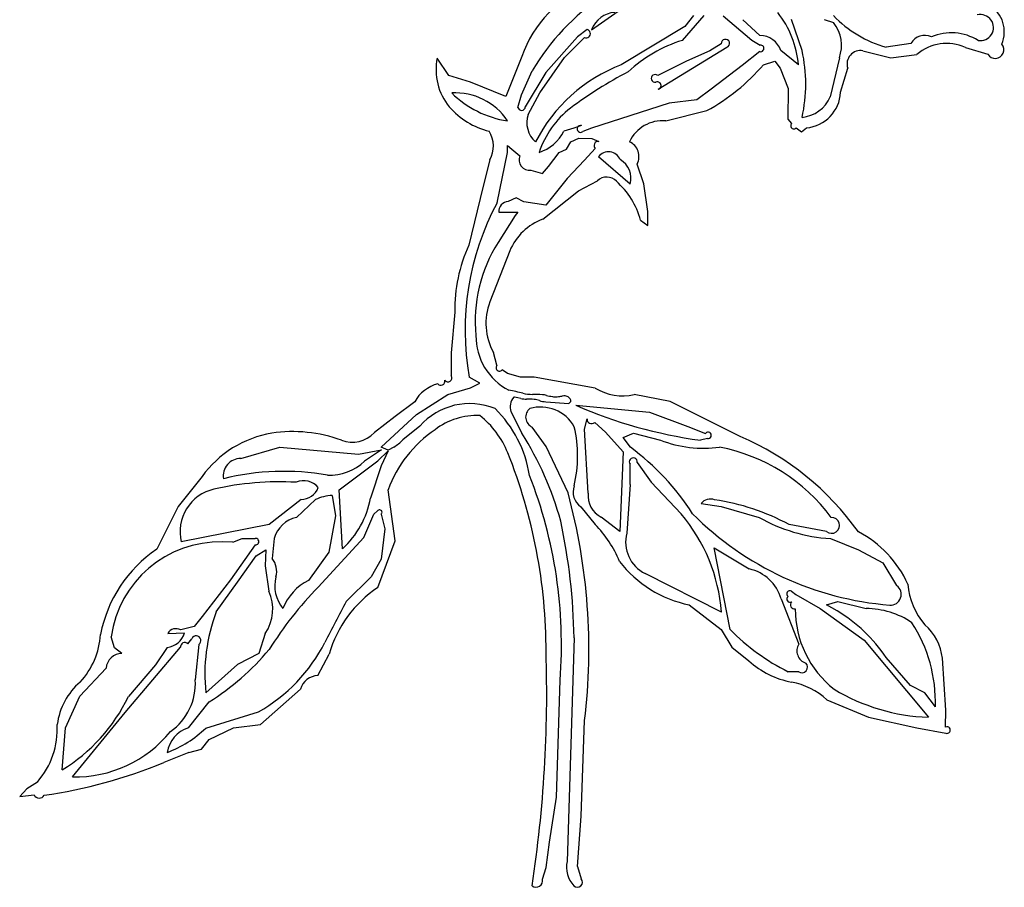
# Model space of a CAD drawing. Extents: x -1.41 to 6.2, y -5.19 to 2.16.
# Tile 1 of 15: x 0.05 to 2.98, y -5.19 to -2.61. Entities that reach past the tile are written whole.
import ezdxf

# ---------------------------------------------------------------- set-up
doc = ezdxf.new("R2010")
doc.units = 0

msp = doc.modelspace()

# ---------------------------------------------------------------- linework, layer by layer
at = {"layer": 'Default', "color": 2, "linetype": 'CONTINUOUS'}
for p, q in [((1.749954, -2.643439), (1.868663, -2.560528)), ((2.019589, -2.675308), (2.084185, -2.601339)), ((2.052053, -2.601755), (2.026745, -2.633684)), ((2.140286, -2.60183), (2.226005, -2.674969)), ((2.249643, -2.660689), (2.198567, -2.613791)), ((2.374951, -2.705727), (2.34368, -2.612893)), ((2.440617, -2.61295), (2.468689, -2.622594)), ((1.7364, -2.643155), (1.707941, -2.66485)), ((2.026745, -2.633684), (1.838121, -2.747532)), ((1.707941, -2.66485), (1.614063, -2.77074)), ((1.668888, -2.726295), (1.728665, -2.666792)), ((2.134977, -2.685376), (2.100886, -2.706699)), ((2.226005, -2.674969), (2.250173, -2.689178)), ((2.698325, -2.68405), (2.624949, -2.695523)), ((1.94787, -2.820524), (2.151771, -2.695676)), ((2.100886, -2.706699), (2.031503, -2.736945)), ((2.249516, -2.708645), (2.197368, -2.749429)), ((2.364534, -2.747606), (2.312094, -2.705331)), ((1.595836, -2.830453), (1.668888, -2.726295)), ((2.031503, -2.736945), (1.946293, -2.779551)), ((2.485618, -2.727023), (2.458284, -2.842809)), ((1.541622, -2.836877), (1.573338, -2.766031)), ((1.614063, -2.77074), (1.552857, -2.872193)), ((2.197368, -2.749429), (2.105324, -2.820046)), ((1.561771, -2.894952), (1.595836, -2.830453)), ((2.105324, -2.820046), (2.062303, -2.851908)), ((1.531129, -2.874036), (1.541622, -2.836877)), ((1.980563, -2.861519), (1.749455, -2.935471)), ((2.062303, -2.851908), (1.980563, -2.861519)), ((1.697041, -2.935526), (1.667736, -2.944927)), ((1.719935, -2.92839), (1.697041, -2.935526)), ((1.749455, -2.935471), (1.723389, -2.946028))]:
    msp.add_line(p, q, dxfattribs=at)
at = {"layer": 'Default', "color": 7, "linetype": 'CONTINUOUS'}
for p, q in [((2.555809, -2.705939), (2.638125, -2.726773)), ((2.638125, -2.726773), (2.716166, -2.717126)), ((2.859909, -2.696016), (2.926612, -2.716356)), ((1.325398, -2.779627), (1.291208, -2.727594)), ((1.542378, -2.723474), (1.495413, -2.84149)), ((2.260226, -2.747776), (2.293821, -2.737029)), ((2.293821, -2.737029), (2.310341, -2.757535)), ((2.310341, -2.757535), (2.333284, -2.817682)), ((2.489533, -2.829316), (2.510367, -2.757691)), ((1.390472, -2.799132), (1.325398, -2.779627)), ((1.495413, -2.84149), (1.390472, -2.799132)), ((2.333284, -2.817682), (2.332645, -2.909614)), ((1.970048, -2.914275), (2.092145, -2.883716)), ((2.332645, -2.909614), (2.343948, -2.921822)), ((2.357467, -2.934795), (2.372888, -2.946489)), ((2.372888, -2.946489), (2.388141, -2.935108)), ((1.67493, -2.998362), (1.687714, -2.976559)), ((1.687714, -2.976559), (1.712411, -2.965663)), ((1.712411, -2.965663), (1.750512, -2.966359)), ((1.750512, -2.966359), (1.771548, -2.975416)), ((1.469018, -3.157204), (1.49963, -3.008264)), ((1.49963, -3.008264), (1.499696, -2.987516)), ((1.499696, -2.987516), (1.512488, -2.998097)), ((1.512488, -2.998097), (1.536911, -3.017809)), ((1.622154, -3.050117), (1.653084, -3.008407)), ((1.653084, -3.008407), (1.67493, -2.998362)), ((1.760923, -2.996649), (1.728621, -3.030449)), ((1.447899, -3.029654), (1.427039, -3.111574)), ((1.728621, -3.030449), (1.67696, -3.085762)), ((1.864537, -3.101777), (1.770016, -3.021269)), ((1.569618, -3.06011), (1.604462, -3.069965)), ((1.604462, -3.069965), (1.622154, -3.050117)), ((1.904651, -3.101278), (1.885087, -3.042405)), ((1.67696, -3.085762), (1.614062, -3.164628)), ((1.710677, -3.122142), (1.767215, -3.092101)), ((1.427039, -3.111574), (1.385373, -3.283167)), ((1.605305, -3.205999), (1.710677, -3.122142)), ((1.91662, -3.183332), (1.904651, -3.101278)), ((1.525493, -3.14281), (1.502342, -3.153861)), ((1.549084, -3.154119), (1.525493, -3.14281)), ((1.614062, -3.164628), (1.549084, -3.154119)), ((1.474333, -3.185628), (1.512844, -3.185111)), ((1.512844, -3.185111), (1.530823, -3.184814)), ((1.530823, -3.184814), (1.523138, -3.195056)), ((1.917337, -3.225043), (1.91662, -3.183332)), ((1.523138, -3.195056), (1.472096, -3.275286)), ((1.89547, -3.209319), (1.917337, -3.225043)), ((1.506759, -3.299999), (1.448001, -3.451921)), ((1.343706, -3.482405), (1.33329, -3.60253)), ((1.33329, -3.60253), (1.33329, -3.671157)), ((1.468706, -3.63972), (1.458289, -3.601868)), ((1.499734, -3.664285), (1.484567, -3.653264)), ((1.417608, -3.69338), (1.38625, -3.675127)), ((1.538572, -3.674971), (1.499734, -3.664285)), ((1.579391, -3.6747), (1.538572, -3.674971)), ((1.760863, -3.707335), (1.579391, -3.6747)), ((1.323217, -3.72651), (1.389848, -3.706423)), ((1.389848, -3.706423), (1.417608, -3.69338)), ((1.229482, -3.786015), (1.323217, -3.72651)), ((1.539994, -3.738644), (1.530521, -3.736126)), ((1.982967, -3.747233), (1.876704, -3.726784)), ((1.224429, -3.748253), (1.166177, -3.791884)), ((1.613891, -3.748044), (1.68212, -3.75295)), ((1.70287, -3.758633), (1.92212, -3.778867)), ((2.191531, -3.851367), (1.982967, -3.747233)), ((1.166177, -3.791884), (1.104622, -3.839875)), ((1.125165, -3.883214), (1.229482, -3.786015)), ((1.510372, -3.777529), (1.542815, -3.841844)), ((1.729121, -3.829275), (1.736339, -3.798528)), ((1.92212, -3.778867), (2.035931, -3.821166)), ((1.23957, -3.820504), (1.189507, -3.86171)), ((1.614726, -3.880616), (1.573305, -3.823261)), ((1.740149, -4.019619), (1.729121, -3.829275)), ((1.759171, -3.809498), (1.79121, -3.838459)), ((2.035931, -3.821166), (2.08832, -3.841963)), ((1.79121, -3.838459), (1.843704, -3.897246)), ((1.84349, -3.854404), (1.874472, -3.841368)), ((1.865503, -3.88348), (1.84349, -3.854404)), ((1.874472, -3.841368), (1.954163, -3.862202)), ((2.093731, -3.857137), (2.072869, -3.862202)), ((0.707821, -3.91663), (0.824157, -3.883035)), ((0.824157, -3.883035), (1.057925, -3.903869)), ((1.1453, -3.892085), (1.125165, -3.883214)), ((1.162464, -3.882606), (1.1453, -3.892085)), ((1.679947, -4.018863), (1.614726, -3.880616)), ((1.057925, -3.903869), (1.12609, -3.890534)), ((1.12609, -3.890534), (1.075674, -3.924278)), ((1.115018, -3.923503), (1.145974, -3.893663)), ((1.145974, -3.893663), (1.125243, -3.93827)), ((1.843704, -3.897246), (1.833287, -4.133038)), ((0.999958, -4.009813), (1.115018, -3.923503)), ((1.125243, -3.93827), (1.093708, -4.033944)), ((1.864537, -3.993787), (1.864476, -3.933859)), ((1.885004, -3.928424), (1.926805, -3.986888)), ((0.592977, -3.97005), (0.522198, -4.059627)), ((1.864537, -3.993787), (1.85412, -4.138646)), ((1.926805, -3.986888), (2.015666, -4.080936)), ((0.979361, -4.02608), (0.989542, -4.086678)), ((1.010375, -4.185122), (0.999958, -4.009813)), ((1.166624, -4.161309), (1.145791, -4.009809)), ((0.522198, -4.059627), (0.458343, -4.186234)), ((0.886994, -4.038586), (0.792493, -4.112235)), ((0.873763, -4.091989), (0.930055, -4.03852)), ((1.717685, -4.059667), (1.760453, -4.112295)), ((2.075188, -4.050468), (2.134345, -4.059548)), ((2.134345, -4.059548), (2.247176, -4.091371)), ((0.989542, -4.086678), (0.969306, -4.194425)), ((1.073632, -4.15168), (1.10349, -4.082216)), ((1.10349, -4.082216), (1.11404, -4.072288)), ((1.124957, -4.081992), (1.135374, -4.125759)), ((1.833287, -4.133038), (1.778439, -4.090942)), ((0.792493, -4.112235), (0.531211, -4.164288)), ((2.447426, -4.133038), (2.336299, -4.112971)), ((0.937946, -4.29839), (1.073632, -4.15168)), ((1.135374, -4.125759), (1.125392, -4.215724)), ((0.684464, -4.165056), (0.653716, -4.164375)), ((0.750461, -4.172966), (0.677775, -4.277004)), ((0.684464, -4.165056), (0.712342, -4.153871)), ((0.712342, -4.153871), (0.750456, -4.153861)), ((0.806942, -4.15381), (0.801273, -4.213464)), ((1.11471, -4.299513), (1.166624, -4.161309)), ((2.458959, -4.154318), (2.542075, -4.187617)), ((0.697763, -4.283511), (0.753441, -4.20563)), ((0.753441, -4.20563), (0.781978, -4.18757)), ((0.781978, -4.18757), (0.780523, -4.235679)), ((0.969306, -4.194425), (0.90907, -4.278456)), ((2.114266, -4.182085), (2.218308, -4.244589)), ((2.161533, -4.424683), (2.114266, -4.182085)), ((2.542075, -4.187617), (2.614481, -4.22674)), ((0.780523, -4.235679), (0.791604, -4.31084)), ((1.125392, -4.215724), (1.09547, -4.267955)), ((2.614481, -4.22674), (2.655713, -4.293857)), ((1.09547, -4.267955), (1.020669, -4.341481)), ((2.135369, -4.372624), (1.908539, -4.258201)), ((0.677775, -4.277004), (0.593333, -4.386187)), ((0.635371, -4.372256), (0.697763, -4.283511)), ((2.343671, -4.310094), (2.356395, -4.32037)), ((2.356395, -4.32037), (2.428969, -4.362078)), ((2.040019, -4.351092), (2.134328, -4.42413)), ((2.312451, -4.333218), (2.365199, -4.467784)), ((2.447413, -4.351151), (2.481295, -4.341215)), ((2.478792, -4.369143), (2.447413, -4.351151)), ((2.481295, -4.341215), (2.565091, -4.362207)), ((0.593333, -4.386187), (0.569591, -4.415048)), ((2.428969, -4.362078), (2.559156, -4.455603)), ((0.569591, -4.415048), (0.529465, -4.425426)), ((0.490992, -4.435797), (0.540684, -4.434577)), ((0.780599, -4.436286), (0.761129, -4.495511)), ((2.134328, -4.42413), (2.166521, -4.476681)), ((0.333211, -4.478297), (0.322863, -4.446138)), ((0.550414, -4.467077), (0.562668, -4.451811)), ((0.583294, -4.46885), (0.572877, -4.57421)), ((1.697871, -4.44959), (1.677038, -5.112769)), ((2.559156, -4.455603), (2.749949, -4.685127)), ((0.355184, -4.495144), (0.333211, -4.478297)), ((0.364168, -4.670913), (0.529306, -4.477289)), ((0.489175, -4.477438), (0.455039, -4.529236)), ((0.761129, -4.495511), (0.698524, -4.528506)), ((0.936818, -4.560493), (0.970499, -4.497124)), ((2.166521, -4.476681), (2.216677, -4.517712)), ((0.455039, -4.529236), (0.374296, -4.623001)), ((0.698524, -4.528506), (0.604127, -4.61221)), ((2.697392, -4.590208), (2.624787, -4.507842)), ((2.802032, -4.664132), (2.791615, -4.5099)), ((0.230079, -4.622184), (0.308067, -4.539453)), ((2.364852, -4.549709), (2.333284, -4.549709)), ((1.645788, -4.921724), (1.656205, -4.575053)), ((2.739608, -4.61229), (2.697392, -4.590208)), ((0.766939, -4.70668), (0.88515, -4.601972)), ((2.770782, -4.653877), (2.739608, -4.61229)), ((0.187168, -4.716756), (0.230079, -4.622184)), ((0.552263, -4.716086), (0.614133, -4.639429)), ((2.448547, -4.633023), (2.572501, -4.684493)), ((0.208296, -4.862212), (0.364168, -4.670913)), ((0.603722, -4.717154), (0.760227, -4.66875)), ((2.801268, -4.714058), (2.802032, -4.664132)), ((0.685988, -4.716297), (0.766939, -4.70668)), ((1.718704, -4.978185), (1.729121, -4.694751)), ((2.572501, -4.684493), (2.715978, -4.716377)), ((0.177046, -4.841379), (0.187168, -4.716756)), ((0.614137, -4.750563), (0.685988, -4.716297)), ((2.715978, -4.716377), (2.801987, -4.732225)), ((0.5915, -4.779637), (0.614137, -4.750563)), ((0.553812, -4.789406), (0.479425, -4.819622)), ((0.553812, -4.789406), (0.5915, -4.779637)), ((0.103998, -4.877172), (0.072599, -4.897207)), ((0.072599, -4.897207), (0.051383, -4.920267)), ((0.051383, -4.920267), (0.094126, -4.915104)), ((1.624955, -5.055736), (1.645788, -4.921724)), ((1.707657, -5.128309), (1.718704, -4.978185)), ((1.61529, -5.130952), (1.624955, -5.055736)), ((1.604122, -5.165701), (1.61529, -5.130952)), ((1.707657, -5.128309), (1.718704, -5.164872))]:
    msp.add_line(p, q, dxfattribs=at)
for centre, radius, start, end in [((1.884201, -2.844173), 0.362507, 112.172193, 160.551598), ((2.881372, -2.649546), 0.094173, 337.039409, 417.110348), ((2.804667, -2.819804), 0.135555, 65.95041, 130.758896), ((2.948517, -2.702932), 0.025691, 211.500586, 400.395502), ((2.548613, -2.745448), 0.040158, 79.676818, 197.750411), ((1.462377, -2.762064), 0.174605, 168.614283, 219.341922), ((1.804583, -2.356285), 0.600729, 298.599769, 319.330633), ((2.377046, -2.822991), 0.112665, 275.651804, 356.781801), ((1.502675, -2.718999), 0.2332, 221.248389, 255.788189), ((1.960421, -3.022008), 0.108162, 84.893768, 154.995495), ((2.350459, -2.928567), 0.009375, 133.990151, 318.373438), ((1.375332, -2.989446), 0.082961, 331.010247, 392.343179), ((1.76951, -2.987671), 0.012423, 80.558313, 226.276183), ((1.842534, -3.020057), 0.048065, 332.293532, 425.590794), ((1.800227, -3.043227), 0.037347, 21.795527, 143.989912), ((1.565079, -3.029825), 0.030623, 156.897934, 278.524905), ((1.803017, -3.084679), 0.063851, 344.46796, 420.040019), ((1.794511, -3.119861), 0.038932, 42.219865, 134.516633), ((1.667369, -3.271308), 0.236373, 15.203569, 48.710806), ((2.181364, -3.536618), 0.807088, 151.959124, 189.881819), ((1.503465, -3.183083), 0.029244, 92.201258, 184.993087), ((1.664679, -3.366901), 0.171507, 110.254484, 157.040382), ((1.794565, -3.472717), 0.450962, 155.145039, 181.230987), ((1.839172, -3.508818), 0.435065, 147.53564, 185.630578), ((1.61342, -3.515899), 0.177359, 158.855377, 208.993992), ((1.587767, -3.552805), 0.181566, 179.589543, 242.519563), ((1.476398, -3.646772), 0.010435, 137.486178, 321.527598), ((1.323058, -3.677239), 0.011903, 217.610059, 390.731116), ((1.322354, -3.803296), 0.112335, 105.257629, 150.659524), ((1.302071, -3.687433), 0.011924, 218.902779, 374.223724), ((1.841305, -3.582913), 0.148162, 237.116397, 283.822858), ((1.335369, -4.614182), 0.915951, 76.704893, 79.392048), ((1.550622, -3.762986), 0.042797, 138.748811, 199.866767), ((1.511162, -3.929084), 0.194453, 87.041896, 87.853175), ((1.518168, -3.793495), 0.058684, 77.848462, 87.041896), ((1.555237, -3.669496), 0.070808, 257.568427, 271.19109), ((1.57542, -3.598307), 0.1279, 256.704893, 269.384822), ((1.560361, -3.915947), 0.175696, 83.756616, 91.19109), ((1.578683, -4.031696), 0.305532, 85.232678, 90.869477), ((1.561409, -3.86264), 0.122684, 74.137866, 81.535206), ((1.593071, -3.834224), 0.107567, 77.695864, 84.127975), ((1.672778, -3.496885), 0.239085, 256.260457, 260.525546), ((1.643601, -3.671716), 0.061835, 260.525546, 273.957244), ((1.631121, -3.571794), 0.162476, 275.916621, 281.151802), ((1.669006, -3.768809), 0.038159, 85.748225, 99.748575), ((1.670509, -3.748592), 0.017885, 47.71832, 85.748225), ((1.67109, -3.748537), 0.017458, 15.735899, 49.006657), ((1.387836, -3.951458), 0.197817, 67.630788, 138.547835), ((1.214564, -4.022407), 0.355297, 9.010133, 45.60725), ((1.586156, -3.793781), 0.032159, 128.030649, 246.446424), ((1.598332, -3.879323), 0.115395, 29.694879, 106.093835), ((1.617573, -3.673356), 0.074779, 252.383026, 267.177054), ((1.680018, -3.745171), 0.008058, 285.120089, 324.492369), ((1.680978, -3.745466), 0.007113, 321.934592, 373.524531), ((2.259598, -2.482415), 1.392365, 246.431571, 262.292875), ((1.40924, -3.992716), 0.203714, 87.490814, 127.601693), ((1.253412, -3.998848), 0.266636, 21.875823, 51.839099), ((1.749929, -3.799488), 0.013624, 175.959924, 312.714864), ((1.321496, -3.908609), 0.386859, 346.630171, 372.912815), ((0.854311, -4.159583), 0.322828, 99.697773, 144.048379), ((0.861948, -4.258378), 0.421596, 69.84934, 98.459019), ((1.038596, -3.776984), 0.091185, 249.84934, 316.392801), ((1.487977, -4.13309), 0.363716, 123.933373, 160.187167), ((0.717235, -4.363297), 0.976471, 15.503837, 32.277278), ((2.095819, -3.847841), 0.009528, 257.340735, 501.907811), ((1.864225, -4.615639), 0.831409, 35.380312, 66.816528), ((1.088035, -3.758338), 0.144853, 300.918667, 314.468414), ((1.425707, -4.478874), 0.740213, 32.561064, 53.548045), ((2.08321, -3.525738), 0.360363, 249.016225, 277.478131), ((2.026975, -4.41444), 0.541321, 36.595566, 79.016613), ((0.70749, -3.968564), 0.051935, 89.634736, 189.109576), ((0.035586, -4.487813), 1.578957, 359.857163, 381.875823), ((1.873513, -3.926508), 0.011649, 350.534472, 579.125401), ((0.970044, -3.813022), 0.153413, 268.322974, 313.51396), ((0.835154, -4.692371), 0.737619, 79.817441, 104.039832), ((0.281342, -4.469207), 1.378931, 355.597681, 381.368903), ((0.824096, -4.87216), 0.88628, 86.868927, 102.772768), ((0.894695, -4.040132), 0.057392, 40.913586, 112.74603), ((0.8862, -3.983255), 0.055337, 270.821652, 339.599137), ((1.748811, -4.015668), 0.053896, 160.936953, 234.72376), ((0.656706, -4.133769), 0.129153, 102.772768, 193.668553), ((0.988273, -4.165337), 0.139542, 93.661522, 114.658338), ((0.819237, -3.981205), 0.279491, 313.147313, 349.123324), ((-0.034133, -4.483304), 1.775886, 353.16183, 375.160635), ((1.80994, -4.028091), 0.070303, 173.078344, 243.380178), ((2.102741, -4.071662), 0.034762, 68.766242, 142.431284), ((2.022052, -4.686951), 0.654373, 61.299789, 81.804734), ((0.891213, -4.177875), 0.08764, 101.484971, 164.062437), ((1.120244, -4.076302), 0.007389, 309.63944, 507.095173), ((1.62837, -4.410281), 0.508396, 4.247844, 40.376819), ((2.709203, -3.424278), 0.930447, 224.851212, 265.436019), ((2.488092, -3.668558), 0.486633, 240.325714, 266.567775), ((2.462678, -4.115182), 0.023483, 229.497721, 452.674767), ((-0.120896, -4.481549), 1.819047, 1.006693, 12.034299), ((1.512832, -4.353567), 0.345729, 22.328845, 44.256044), ((1.955789, -4.164532), 0.104913, 165.715845, 243.231788), ((2.390058, -4.425552), 0.328589, 24.404124, 62.4387), ((0.646486, -4.491015), 0.32672, 88.732016, 172.105104), ((0.751857, -4.163413), 0.009654, 261.681224, 458.344052), ((0.677536, -4.51215), 0.392768, 123.922618, 169.275549), ((0.753118, -4.251836), 0.061574, 344.852056, 398.54995), ((2.107373, -4.011415), 0.34629, 217.498731, 258.784473), ((0.91327, -4.295192), 0.104342, 164.852056, 219.960501), ((2.191289, -4.367603), 0.125947, 15.843543, 77.612088), ((1.713601, -5.057254), 1.085134, 135.626907, 148.09771), ((0.979031, -4.417914), 0.156023, 116.64127, 159.081031), ((2.637696, -4.320069), 0.031807, 265.436019, 415.497927), ((2.88715, -4.277237), 0.198259, 183.630041, 222.066887), ((0.674264, -4.363752), 0.128718, 325.70071, 384.272031), ((1.315904, -4.597763), 0.359768, 124.002854, 163.75573), ((2.33931, -4.318741), 0.009684, 63.23633, 231.523036), ((2.339668, -4.333801), 0.009833, 130.481399, 298.078927), ((5.989469, -6.999774), 5.635201, 151.853347, 153.240498), ((2.352535, -4.351223), 0.012016, 133.2872, 280.053653), ((1.116927, -4.556969), 0.515766, 159.014402, 186.148401), ((2.656779, -4.364136), 0.302148, 179.795025, 231.842156), ((2.240501, -4.766154), 0.463035, 33.908458, 59.027332), ((2.564732, -4.605468), 0.243262, 55.83095, 89.915413), ((2.334075, -4.640815), 0.436903, 358.286767, 392.79116), ((2.633702, -4.528319), 0.158984, 6.652809, 48.054879), ((0.063391, -4.424771), 0.228684, 317.093972, 356.417259), ((0.483981, -4.418816), 0.058852, 275.063243, 344.465929), ((0.515604, -4.45055), 0.028695, 61.11411, 149.059189), ((0.57557, -4.457196), 0.013981, 303.534178, 517.345568), ((2.622254, -3.97226), 0.645717, 224.479329, 243.415479), ((0.541418, -4.475402), 0.012257, 42.781743, 188.855955), ((0.522014, -4.242812), 0.488025, 299.21695, 333.240498), ((2.397691, -4.487756), 0.038139, 148.422813, 251.979281), ((0.356274, -4.543509), 0.048378, 91.292131, 175.190244), ((0.208491, -3.994986), 0.76148, 302.188203, 320.065268), ((-2.12128, -4.615202), 3.737857, 351.229605, 361.892681), ((2.398955, -4.310733), 0.2758, 228.631008, 258.461734), ((2.374513, -4.536162), 0.016639, 234.505378, 406.848031), ((0.94086, -4.618447), 0.058095, 93.990175, 163.525644), ((0.36197, -4.732757), 0.200936, 130.716373, 172.412268), ((0.39845, -4.584448), 0.174728, 305.220341, 363.359157), ((2.310083, -4.780203), 0.202074, 46.747573, 80.398361), ((2.772586, -4.098008), 0.587556, 239.014729, 267.791918), ((-0.089931, -4.401959), 0.514166, 301.281544, 334.538538), ((-0.077335, -4.71922), 0.24048, 318.942166, 363.097763), ((0.215353, -4.496491), 0.365789, 268.89446, 320.899038), ((0.580153, -4.80345), 0.091708, 107.70544, 171.120789), ((0.373673, -4.47948), 0.330774, 290.505788, 314.065923), ((2.805337, -4.722994), 0.009819, 250.055084, 474.482184), ((-0.103833, -3.383767), 1.549797, 278.471989, 292.107446), ((0.10975, -4.90723), 0.017496, 206.746689, 327.415517), ((1.754221, -5.13036), 0.079162, 167.160905, 223.903399), ((1.585041, -5.169859), 0.019528, 231.453664, 372.293476), ((1.707862, -5.174977), 0.014821, 223.903399, 402.982431)]:
    msp.add_arc(centre, radius, start, end, dxfattribs=at)
at = {"layer": 'Default', "color": 2, "linetype": 'CONTINUOUS'}
for centre, radius, start, end in [((2.177791, -3.123975), 0.702487, 124.24669, 149.366884), ((1.824561, -2.671604), 0.079747, 94.097498, 159.317754), ((2.068833, -2.775764), 0.297039, 5.439421, 38.130717), ((2.71946, -2.358889), 0.349649, 224.004312, 254.317803), ((2.904698, -2.637348), 0.038695, 259.900237, 464.0795), ((2.3833, -2.690024), 0.108803, 340.119346, 398.297204), ((1.73374, -2.655369), 0.0125, 246.047, 437.712209), ((2.249201, -2.72731), 0.066623, 19.262951, 89.619737), ((2.738712, -2.706425), 0.046171, 63.976405, 151.013357), ((2.818326, -2.803927), 0.151136, 58.22479, 113.125324), ((2.138523, -3.06565), 0.408059, 106.94559, 133.344173), ((2.147212, -2.684269), 0.012285, 291.78529, 545.172264), ((2.251525, -2.698968), 0.009884, 258.269606, 457.86427), ((1.931519, -2.804793), 0.454363, 347.406545, 372.593455), ((2.011244, -3.19624), 0.480948, 111.097942, 152.850305), ((2.437043, -3.884847), 1.257035, 117.405951, 126.625598), ((1.93859, -2.788207), 0.011587, 48.335583, 277.671185), ((1.945042, -2.809722), 0.011166, 284.6705, 476.05628), ((1.345964, -3.015081), 0.184052, 33.209574, 93.625087), ((1.546427, -2.614464), 0.303392, 225.645481, 261.18918), ((2.364463, -2.802143), 0.102255, 275.886694, 336.565686), ((1.541911, -2.872154), 0.010945, 189.899168, 359.796466), ((1.862765, -3.099354), 0.284137, 128.183328, 161.250982), ((1.633026, -2.919955), 0.075514, 160.66393, 228.802731), ((1.555032, -2.887675), 0.126412, 287.814133, 333.069726), ((1.717091, -2.938104), 0.010122, 73.682276, 308.477094)]:
    msp.add_arc(centre, radius, start, end, dxfattribs=at)

doc.saveas('drawing.dxf')
